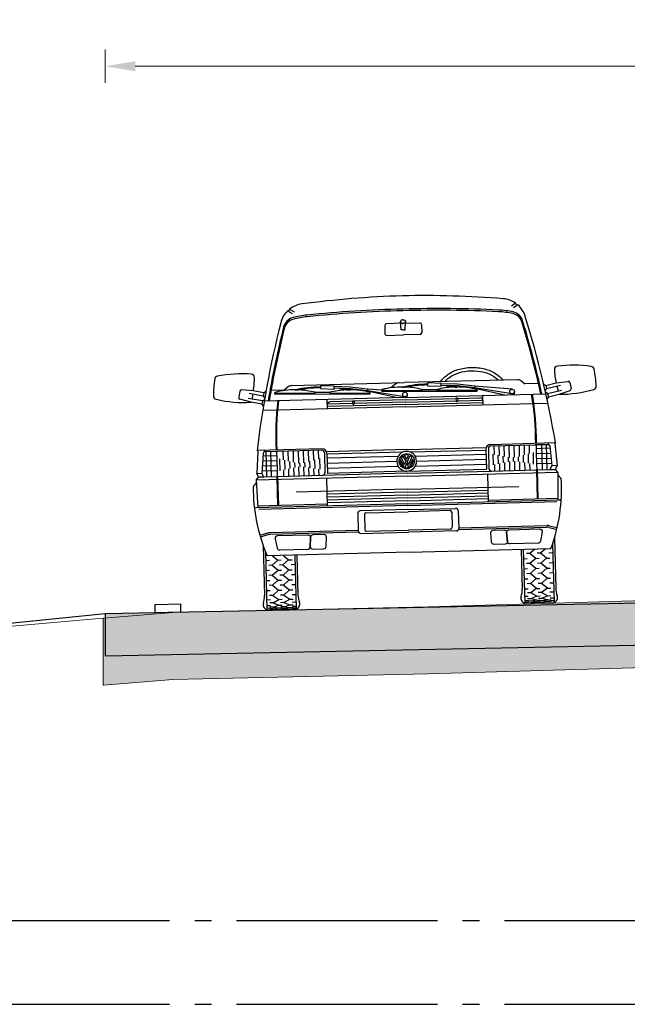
# Model space of a CAD drawing. Header units: metres. Extents: x 180716 to 180809, y 418548 to 418668.
# Tile 16 of 148: x 180729.87 to 180733.5, y 418574.36 to 418580.25. Entities that reach past the tile are written whole.
import ezdxf

# ---------------------------------------------------------------- set-up
doc = ezdxf.new("R2010")
doc.units = ezdxf.units.M
doc.linetypes.add('AL-NAP_LIJN', pattern=[15.25, 12, -1.5, 0.25, -1.5])
doc.layers.get('0').update_dxf_attribs({"color": 30, "lineweight": 0})
doc.layers.get('Defpoints').update_dxf_attribs({"lineweight": 0})
for name, color, linetype, lineweight in [('B-WE-GW-BERM-GD', 253, 'Continuous', 0), ('B-WE-VH-VERHARDING_ASFALT-GD', 253, 'Continuous', 0), ('N-WE-GW-BERM-GD', 90, 'Continuous', 30), ('N-WE-VH-M', 7, 'Continuous', 18), ('N-WE-VH-VERHARDING_ASFALT-GD', 210, 'Continuous', 30), ('N-WE-VW-MARKERING-GD', 7, 'Continuous', 30), ('N-WE-WH-WATERPEIL_WINTERPEIL-GD', 150, 'AL-NAP_LIJN', 25), ('N-WE-WH-WATERPEIL_ZOMERPEIL-GD', 150, 'AL-NAP_LIJN', 25), ('X-XX-AL-AANKLEDING-SD', 6, 'Continuous', 25)]:
    doc.layers.add(name, color=color, linetype=linetype, lineweight=lineweight)
doc.layers.add('B-WE-VH-VERHARDING_ASFALT-AD', color=253, linetype='Continuous', lineweight=0, transparency=0.5)
doc.layers.add('N-WE-VH-VERHARDING_ASFALT-AD', color=212, linetype='Continuous', lineweight=18, transparency=0.3)
doc.styles.add('NLCS-ISO-M100-T18', font='NLCS-ISO.ttf', dxfattribs={"height": 0.18})
doc.dimstyles.new('NLCS-M100-T18-PIJL_L2_H1', dxfattribs={"dimscale": 0.1, "dimtxt": 2.5, "dimasz": 1.8, "dimexe": 2, "dimexo": 2, "dimgap": 0.7, "dimtad": 1, "dimzin": 0, "dimdsep": 46, "dimtxsty": 'NLCS-ISO-M100-T18', "dimcen": 0, "dimdle": 2, "dimclrd": 256, "dimclre": 256, "dimclrt": 1, "dimadec": 1, "dimazin": 0, "dimtfac": 1, "dimtdec": 3, "dimtofl": 0, "dimtmove": 0, "dimatfit": 3, "dimfxl": 2, "dimfxlon": 1, "dimtfillclr": 256, "dimtolj": 1, "dimtzin": 0, "dimlwd": -1, "dimlwe": -1, "dimarcsym": 0})

# ---------------------------------------------------------------- blocks, each defined once
blk = doc.blocks.new('*D27')
at = {"layer": 'Defpoints', "color": 0, "transparency": 16777216}
for p in [(180737.5810258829, 418579.9685370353), (180730.381025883, 418579.5008105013), (180737.5810258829, 418579.5008105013)]:
    blk.add_point(p, dxfattribs=at)
at = {"layer": 'N-WE-VH-M', "transparency": 16777216}
for p, q in [((180730.381025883, 418579.8685370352), (180730.381025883, 418580.0685370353)), ((180737.5810258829, 418579.8685370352), (180737.5810258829, 418580.0685370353)), ((180730.561025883, 418579.9685370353), (180737.401025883, 418579.9685370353))]:
    blk.add_line(p, q, dxfattribs=at)
for points in [[(180730.561025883, 418579.9985370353), (180730.561025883, 418579.9385370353), (180730.381025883, 418579.9685370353)], [(180737.401025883, 418579.9985370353), (180737.401025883, 418579.9385370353), (180737.5810258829, 418579.9685370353)]]:
    blk.add_solid(points, dxfattribs=at)
at = {"layer": 'N-WE-VH-M', "color": 1, "transparency": 16777216, "insert": (180733.9810258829, 418580.1285370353), "char_height": 0.18, "attachment_point": 5, "style": 'NLCS-ISO-M100-T18'}
blk.add_mtext('\\A1;7.20', dxfattribs=at)
blk = doc.blocks.new('SAL-AANKLEDING_BUSJE1_VOORAANZICHT-D')
for p, q in [((-0.6873189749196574, 1.782498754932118), (-0.661165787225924, 1.764463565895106)), ((-0.6751621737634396, 1.792472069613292), (-0.6490668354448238, 1.774476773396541)), ((0.6751621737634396, 1.792472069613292), (0.6490668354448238, 1.774476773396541)), ((0.6873189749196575, 1.782498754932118), (0.661165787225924, 1.764463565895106)), ((-0.11, 1.68), (-0.11, 1.63)), ((-0.01443769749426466, 1.69), (-0.1, 1.69)), ((-0.01219636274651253, 1.65), (-0.01499992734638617, 1.700033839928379)), ((0, 1.65), (-0.01219636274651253, 1.65)), ((0, 1.65), (0.01219636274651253, 1.65)), ((0.01219636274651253, 1.65), (0.01499992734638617, 1.700033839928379)), ((0.01443769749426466, 1.69), (0.09999999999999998, 1.69)), ((0.11, 1.68), (0.11, 1.63)), ((-0.1, 1.62), (0, 1.62)), ((0.09999999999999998, 1.62), (0, 1.62)), ((-0.9854584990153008, 1.309455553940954), (-0.9928580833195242, 1.274070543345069)), ((-0.9055409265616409, 1.310034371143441), (-0.9746166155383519, 1.317353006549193)), ((-0.8459826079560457, 1.277147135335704), (-0.9296497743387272, 1.294643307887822)), ((-0.8418888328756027, 1.296723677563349), (-0.9055409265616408, 1.310034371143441)), ((-0.8418888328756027, 1.296723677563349), (-0.8459826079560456, 1.277147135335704)), ((-0.8418888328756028, 1.296723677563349), (-0.8292121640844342, 1.305015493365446)), ((-0.7989258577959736, 1.31), (-0.7183333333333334, 1.31)), ((-0.7765089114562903, 1.287162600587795), (-0.7762575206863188, 1.297159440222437)), ((-0.6930000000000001, 1.329), (-0.7183333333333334, 1.31)), ((-0.675, 1.335), (0, 1.335)), ((-0.5029999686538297, 1.329419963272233), (-0.5039656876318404, 1.312447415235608)), ((-0.5039656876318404, 1.312447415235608), (-0.4220981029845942, 1.307789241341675)), ((-0.4211323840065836, 1.3247617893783), (-0.5029999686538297, 1.329419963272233)), ((-0.4220981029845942, 1.307789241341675), (-0.4211323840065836, 1.3247617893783)), ((-0.3250409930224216, 1.307274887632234), (-0.4218140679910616, 1.3127811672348)), ((-0.324034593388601, 1.317233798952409), (-0.4212459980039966, 1.32276501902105)), ((-0.351718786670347, 1.305787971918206), (-0.3912587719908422, 1.308037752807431)), ((-0.3303775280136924, 1.300968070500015), (-0.3305032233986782, 1.295969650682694)), ((-0.2233726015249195, 1.292471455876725), (-0.3250409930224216, 1.307274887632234)), ((-0.2219317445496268, 1.302367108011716), (-0.324034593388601, 1.317233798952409)), ((-0.2219317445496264, 1.302367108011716), (-0.2233726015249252, 1.292471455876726)), ((0.001467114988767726, 1.279065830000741), (-0.2219317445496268, 1.302367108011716)), ((-0.1365089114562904, 1.287162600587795), (-0.1362575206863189, 1.297159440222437)), ((-0.1363510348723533, 1.293440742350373), (-0.1362575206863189, 1.297159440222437)), ((-0.05300000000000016, 1.329), (-0.07833333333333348, 1.31)), ((0.675, 1.335), (0, 1.335)), ((0.1370000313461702, 1.329419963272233), (0.1360343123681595, 1.312447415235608)), ((0.1360343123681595, 1.312447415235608), (0.2179018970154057, 1.307789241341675)), ((0.2188676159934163, 1.3247617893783), (0.1370000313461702, 1.329419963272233)), ((0.2179018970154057, 1.307789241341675), (0.2188676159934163, 1.3247617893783)), ((0.3149590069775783, 1.307274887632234), (0.2181859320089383, 1.3127811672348)), ((0.3159654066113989, 1.317233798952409), (0.2187540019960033, 1.32276501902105)), ((0.2882812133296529, 1.305787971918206), (0.2487412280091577, 1.308037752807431)), ((0.3096224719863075, 1.300968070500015), (0.3094967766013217, 1.295969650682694)), ((0.4166273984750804, 1.292471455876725), (0.3149590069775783, 1.307274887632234)), ((0.4180682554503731, 1.302367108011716), (0.3159654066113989, 1.317233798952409)), ((0.4180682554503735, 1.302367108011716), (0.4166273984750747, 1.292471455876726)), ((0.6414671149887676, 1.279065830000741), (0.4180682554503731, 1.302367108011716)), ((0.5036489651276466, 1.293440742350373), (0.503742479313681, 1.297159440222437)), ((0.6930000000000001, 1.329), (0.7183333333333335, 1.31)), ((0.7989258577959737, 1.31), (0.7183333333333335, 1.31)), ((0.8418888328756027, 1.296723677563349), (0.8292121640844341, 1.305015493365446)), ((0.8418888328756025, 1.296723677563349), (0.9055409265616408, 1.310034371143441)), ((0.8418888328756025, 1.296723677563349), (0.8459826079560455, 1.277147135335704)), ((0.8459826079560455, 1.277147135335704), (0.9296497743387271, 1.294643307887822)), ((0.9055409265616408, 1.310034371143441), (0.9746166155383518, 1.317353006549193)), ((0.9854584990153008, 1.309455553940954), (0.9928580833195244, 1.274070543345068)), ((-0.9198691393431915, 1.241516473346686), (-0.9860892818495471, 1.26249040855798)), ((-0.8521232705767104, 1.247782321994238), (-0.9357904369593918, 1.265278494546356)), ((-0.8562170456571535, 1.228205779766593), (-0.9198691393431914, 1.241516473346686)), ((-0.9084739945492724, 1.290215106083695), (-0.914614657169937, 1.260850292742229)), ((-0.8521232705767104, 1.247782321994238), (-0.8562170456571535, 1.228205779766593)), ((-0.8521232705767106, 1.247782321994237), (-0.839446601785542, 1.256074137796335)), ((-0.8459826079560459, 1.277147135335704), (-0.8376907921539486, 1.264470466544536)), ((0, 1.245562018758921), (-0.8415057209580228, 1.245562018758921)), ((-0.7765089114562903, 1.287162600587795), (-0.2080452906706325, 1.272867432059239)), ((-0.7763731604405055, 1.292560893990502), (-0.5364490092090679, 1.286527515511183)), ((-0.5364590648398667, 1.286127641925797), (-0.536333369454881, 1.291126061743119)), ((-0.536333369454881, 1.291126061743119), (-0.4477180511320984, 1.288897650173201)), ((-0.4654413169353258, 1.19), (-0.4654413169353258, 1.245562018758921)), ((-0.4478437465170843, 1.28389923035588), (-0.4477180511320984, 1.288897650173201)), ((-0.4478336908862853, 1.284299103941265), (-0.2079095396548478, 1.278265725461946)), ((-0.04421659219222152, 1.245562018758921), (-0.2238048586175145, 1.289502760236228)), ((-0.002604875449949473, 1.251099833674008), (-0.2233726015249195, 1.292471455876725)), ((-0.2080452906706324, 1.272867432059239), (-0.2077938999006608, 1.282864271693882)), ((-0.1365089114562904, 1.287162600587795), (0.4319547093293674, 1.272867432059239)), ((-0.1363731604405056, 1.292560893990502), (0.103550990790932, 1.286527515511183)), ((0, 1.245562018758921), (0.8415057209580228, 1.245562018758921)), ((0.01385948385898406, 1.262186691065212), (0.01048487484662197, 1.245562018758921)), ((0.1035409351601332, 1.286127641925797), (0.1036666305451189, 1.291126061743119)), ((0.1036666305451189, 1.291126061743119), (0.1922819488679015, 1.288897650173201)), ((0.1921562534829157, 1.28389923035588), (0.1922819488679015, 1.288897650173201)), ((0.1921663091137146, 1.284299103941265), (0.4320904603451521, 1.278265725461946)), ((0.5957834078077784, 1.245562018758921), (0.4161951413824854, 1.289502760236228)), ((0.6373951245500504, 1.251099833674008), (0.4166273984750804, 1.292471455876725)), ((0.4319547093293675, 1.272867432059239), (0.4322061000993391, 1.282864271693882)), ((0.4654413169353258, 1.19), (0.4654413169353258, 1.245562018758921)), ((0.653859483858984, 1.262186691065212), (0.6504848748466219, 1.245562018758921)), ((0.8459826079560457, 1.277147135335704), (0.8376907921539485, 1.264470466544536)), ((0.8521232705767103, 1.247782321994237), (0.8394466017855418, 1.256074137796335)), ((0.8521232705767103, 1.247782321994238), (0.9357904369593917, 1.265278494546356)), ((0.8521232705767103, 1.247782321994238), (0.8562170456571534, 1.228205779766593)), ((0.8562170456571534, 1.228205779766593), (0.9198691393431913, 1.241516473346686)), ((0.9084739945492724, 1.290215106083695), (0.9146146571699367, 1.260850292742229)), ((0.9198691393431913, 1.241516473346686), (0.9860892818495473, 1.26249040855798)), ((-0.8562170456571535, 1.228205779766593), (-0.847925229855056, 1.215529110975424)), ((-0.7679698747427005, 1.19), (-0.8520911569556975, 1.19)), ((0, 1.19), (-0.7629381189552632, 1.19)), ((0, 1.204), (-0.4654413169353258, 1.204)), ((-0.314, 1.218), (-0.4649912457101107, 1.218)), ((-0.314, 1.232), (-0.4474413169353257, 1.232)), ((-0.314, 1.234), (-0.314, 1.218)), ((-0.314, 1.234), (-0.304, 1.234)), ((-0.304, 1.234), (-0.304, 1.218)), ((0, 1.232), (-0.304, 1.232)), ((0, 1.218), (-0.304, 1.218)), ((0, 1.232), (0.304, 1.232)), ((0, 1.218), (0.304, 1.218)), ((0, 1.204), (0.4654413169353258, 1.204)), ((0, 1.19), (0.7629381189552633, 1.19)), ((0.3140000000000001, 1.234), (0.304, 1.234)), ((0.304, 1.234), (0.304, 1.218)), ((0.3140000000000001, 1.234), (0.3140000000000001, 1.218000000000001)), ((0.3140000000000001, 1.232), (0.4474413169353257, 1.232)), ((0.3140000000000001, 1.218), (0.4649912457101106, 1.218)), ((0.7679698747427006, 1.19), (0.8520911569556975, 1.19)), ((0.8562170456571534, 1.228205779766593), (0.8479252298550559, 1.215529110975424)), ((-0.8869838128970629, 0.9480000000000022), (-0.897, 0.8160000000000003)), ((-0.505, 0.9530000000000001), (-0.8909838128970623, 0.9530000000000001)), ((-0.8909838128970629, 0.9530000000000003), (-0.8869838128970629, 0.9480000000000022)), ((-0.846250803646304, 0.9530000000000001), (-0.8469591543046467, 0.9439846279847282)), ((-0.779917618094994, 0.944), (-0.846404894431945, 0.944)), ((-0.8379559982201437, 0.7930000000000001), (-0.8379559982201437, 0.944)), ((-0.81, 0.7930000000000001), (-0.81, 0.944)), ((-0.505, 0.944), (-0.769917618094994, 0.944)), ((-0.735, 0.89239208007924), (-0.735, 0.944)), ((-0.705, 0.8844197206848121), (-0.705, 0.944)), ((-0.675, 0.8764473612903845), (-0.675, 0.944)), ((-0.645, 0.8713664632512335), (-0.645, 0.944)), ((-0.615, 0.8724894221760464), (-0.615, 0.944)), ((-0.585, 0.8792469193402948), (-0.585, 0.944)), ((-0.555, 0.8860044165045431), (-0.555, 0.944)), ((-0.525, 0.892761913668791), (-0.525, 0.944)), ((0.505, 0.9530000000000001), (0.8909838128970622, 0.9530000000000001)), ((0.505, 0.944), (0.769917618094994, 0.944)), ((0.5249999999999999, 0.892761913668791), (0.5249999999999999, 0.944)), ((0.5549999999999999, 0.8860044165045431), (0.5549999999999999, 0.944)), ((0.5849999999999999, 0.8792469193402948), (0.5849999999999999, 0.944)), ((0.6149999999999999, 0.8724894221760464), (0.6149999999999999, 0.944)), ((0.6449999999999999, 0.8713664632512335), (0.6449999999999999, 0.944)), ((0.6749999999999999, 0.8764473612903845), (0.6749999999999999, 0.944)), ((0.7049999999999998, 0.8844197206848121), (0.7049999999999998, 0.944)), ((0.7349999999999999, 0.89239208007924), (0.7349999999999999, 0.944)), ((0.779917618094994, 0.944), (0.8464048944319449, 0.944)), ((0.8099999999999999, 0.7930000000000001), (0.8099999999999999, 0.944)), ((0.8379559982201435, 0.7930000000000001), (0.8379559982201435, 0.944)), ((0.8462508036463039, 0.9530000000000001), (0.8469591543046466, 0.9439846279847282)), ((0.8909838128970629, 0.9530000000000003), (0.8869838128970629, 0.9480000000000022)), ((0.8869838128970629, 0.9480000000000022), (0.897, 0.8160000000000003)), ((-0.8563741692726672, 0.9347833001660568), (-0.8657071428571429, 0.8160000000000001)), ((-0.8598928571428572, 0.8900000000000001), (-0.774917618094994, 0.8900000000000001)), ((-0.8575357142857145, 0.9200000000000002), (-0.774917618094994, 0.9200000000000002)), ((-0.774917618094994, 0.9390000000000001), (-0.774917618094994, 0.903)), ((-0.774917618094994, 0.903), (-0.7749176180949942, 0.8250861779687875)), ((-0.7575000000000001, 0.8284491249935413), (-0.7575000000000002, 0.8983713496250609)), ((-0.7275, 0.8342414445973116), (-0.7275, 0.8903989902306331)), ((-0.6975, 0.8400337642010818), (-0.6974999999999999, 0.8824266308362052)), ((-0.5475, 0.8359776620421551), (-0.5475, 0.8876937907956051)), ((-0.5175, 0.830948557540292), (-0.5175, 0.8944512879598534)), ((-0.4899999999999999, 0.929), (-0.49, 0.9006456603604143)), ((-0.49, 0.9006456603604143), (-0.49, 0.826338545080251)), ((0, 0.9346176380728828), (-0.475, 0.9346176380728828)), ((-0.475, 0.923), (-0.475, 0.8050000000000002)), ((-0.02135415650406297, 0.9199999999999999), (-0.475, 0.9199999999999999)), ((-0.05080354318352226, 0.895), (-0.475, 0.895)), ((-0.01302617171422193, 0.8460659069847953), (-0.03138450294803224, 0.8872993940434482)), ((-0.006300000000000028, 0.8670999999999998), (-0.02000941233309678, 0.8978918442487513)), ((0, 0.875323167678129), (-0.01173015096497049, 0.9016695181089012)), ((0, 0.9346176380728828), (0.4750000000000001, 0.9346176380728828)), ((0, 0.875323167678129), (0.01173015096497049, 0.9016695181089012)), ((0.006300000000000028, 0.8670999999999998), (0.02000941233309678, 0.8978918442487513)), ((0.01302617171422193, 0.8460659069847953), (0.03138450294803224, 0.8872993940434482)), ((0.02135415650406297, 0.9199999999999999), (0.4750000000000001, 0.9199999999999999)), ((0.05080354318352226, 0.895), (0.4750000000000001, 0.895)), ((0.4750000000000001, 0.923), (0.4750000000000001, 0.8050000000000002)), ((0.49, 0.929), (0.49, 0.9006456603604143)), ((0.49, 0.9006456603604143), (0.49, 0.826338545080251)), ((0.5174999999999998, 0.830948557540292), (0.5174999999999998, 0.8944512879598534)), ((0.5474999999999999, 0.8359776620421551), (0.5474999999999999, 0.8876937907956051)), ((0.6974999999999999, 0.8400337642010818), (0.6974999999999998, 0.8824266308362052)), ((0.7274999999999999, 0.8342414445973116), (0.7274999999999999, 0.8903989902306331)), ((0.7575, 0.8284491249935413), (0.7575000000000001, 0.8983713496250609)), ((0.7749176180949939, 0.9390000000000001), (0.7749176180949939, 0.903)), ((0.8575357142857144, 0.9200000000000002), (0.7749176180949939, 0.9200000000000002)), ((0.7749176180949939, 0.903), (0.7749176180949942, 0.8250861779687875)), ((0.8598928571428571, 0.8900000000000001), (0.7749176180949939, 0.8900000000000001)), ((0.8563741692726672, 0.9347833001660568), (0.8657071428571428, 0.8160000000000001)), ((-0.8646071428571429, 0.8300000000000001), (-0.7749176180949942, 0.8300000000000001)), ((-0.8622500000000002, 0.8600000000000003), (-0.774917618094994, 0.8600000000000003)), ((-0.7749176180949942, 0.8250861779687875), (-0.7749176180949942, 0.798)), ((-0.735, 0.7930000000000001), (-0.735, 0.832793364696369)), ((-0.705, 0.7930000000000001), (-0.705, 0.8385856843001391)), ((-0.675, 0.7930000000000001), (-0.675, 0.8443780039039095)), ((-0.6675, 0.8458260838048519), (-0.6675000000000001, 0.8744542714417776)), ((-0.645, 0.7930000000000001), (-0.645, 0.8479889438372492)), ((-0.6375000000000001, 0.8479889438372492), (-0.6375000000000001, 0.8713664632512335)), ((-0.615, 0.7930000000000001), (-0.615, 0.8472931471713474)), ((-0.6075, 0.8460358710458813), (-0.6075, 0.8741787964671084)), ((-0.585, 0.7930000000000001), (-0.585, 0.8422640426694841)), ((-0.5775, 0.8410067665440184), (-0.5775, 0.8809362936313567)), ((-0.555, 0.7930000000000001), (-0.555, 0.837234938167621)), ((-0.525, 0.7930000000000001), (-0.525, 0.8322058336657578)), ((-0.49, 0.826338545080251), (-0.49, 0.808)), ((-0.05900000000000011, 0.8650000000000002), (-0.475, 0.8650000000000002)), ((-0.05080354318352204, 0.835), (-0.475, 0.835)), ((-0.01578253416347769, 0.8298835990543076), (-0.03665714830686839, 0.8767687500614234)), ((-0.01302617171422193, 0.8460659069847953), (-0.005531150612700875, 0.8629000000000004)), ((-0.01105449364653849, 0.8281211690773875), (0, 0.8529499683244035)), ((-0.006300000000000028, 0.8670999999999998), (0.006300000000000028, 0.8670999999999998)), ((-0.005531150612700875, 0.8629000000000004), (0.005531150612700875, 0.8629000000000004)), ((0.01105449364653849, 0.8281211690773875), (0, 0.8529499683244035)), ((0.01302617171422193, 0.8460659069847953), (0.005531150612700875, 0.8629000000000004)), ((0.01578253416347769, 0.8298835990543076), (0.03665714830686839, 0.8767687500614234)), ((0.05080354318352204, 0.835), (0.4750000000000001, 0.835)), ((0.05900000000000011, 0.8650000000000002), (0.4750000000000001, 0.8650000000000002)), ((0.49, 0.826338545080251), (0.49, 0.808)), ((0.5249999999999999, 0.7930000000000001), (0.5249999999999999, 0.8322058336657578)), ((0.5549999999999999, 0.7930000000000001), (0.5549999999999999, 0.837234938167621)), ((0.5774999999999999, 0.8410067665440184), (0.5774999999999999, 0.8809362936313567)), ((0.5849999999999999, 0.7930000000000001), (0.5849999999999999, 0.8422640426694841)), ((0.6074999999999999, 0.8460358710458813), (0.6074999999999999, 0.8741787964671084)), ((0.6149999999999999, 0.7930000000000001), (0.6149999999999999, 0.8472931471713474)), ((0.6375, 0.8479889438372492), (0.6375, 0.8713664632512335)), ((0.6449999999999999, 0.7930000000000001), (0.6449999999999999, 0.8479889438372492)), ((0.6674999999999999, 0.8458260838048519), (0.6675, 0.8744542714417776)), ((0.6749999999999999, 0.7930000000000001), (0.6749999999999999, 0.8443780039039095)), ((0.7049999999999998, 0.7930000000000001), (0.7049999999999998, 0.8385856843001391)), ((0.7349999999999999, 0.7930000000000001), (0.7349999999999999, 0.832793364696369)), ((0.8622500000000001, 0.8600000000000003), (0.7749176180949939, 0.8600000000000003)), ((0.8646071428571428, 0.8300000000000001), (0.774917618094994, 0.8300000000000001)), ((0.7749176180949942, 0.8250861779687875), (0.7749176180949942, 0.798)), ((-0.901, 0.776), (-0.887, 0.7930000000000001)), ((-0.901, 0.776), (-0.8955003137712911, 0.6110094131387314)), ((-0.853, 0.776), (-0.9010000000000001, 0.776)), ((0, 0.7759179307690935), (-0.9009972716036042, 0.7759179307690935)), ((-0.897, 0.8160000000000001), (-0.8657071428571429, 0.8160000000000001)), ((-0.887, 0.7930000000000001), (-0.897, 0.8160000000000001)), ((-0.8557071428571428, 0.7930000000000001), (-0.887, 0.7930000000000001)), ((-0.8557071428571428, 0.7930000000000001), (-0.8657071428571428, 0.8160000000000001)), ((-0.7799176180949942, 0.7930000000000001), (-0.8557071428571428, 0.7930000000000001)), ((-0.7779176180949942, 0.7930000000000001), (-0.7779176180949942, 0.6209217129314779)), ((-0.7729176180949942, 0.7930000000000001), (-0.7729176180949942, 0.6209217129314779)), ((-0.5050000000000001, 0.7930000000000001), (-0.7699176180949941, 0.7930000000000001)), ((0, 0.7930000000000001), (-0.505, 0.7930000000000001)), ((-0.481, 0.7759179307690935), (-0.481, 0.6110094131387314)), ((0, 0.8050000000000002), (-0.475, 0.8050000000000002)), ((0, 0.8050000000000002), (0.4750000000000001, 0.8050000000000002)), ((0, 0.7930000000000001), (0.505, 0.7930000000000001)), ((0, 0.7759179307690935), (0.9009972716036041, 0.7759179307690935)), ((0.481, 0.7759179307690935), (0.481, 0.6110094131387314)), ((0.5050000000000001, 0.7930000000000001), (0.769917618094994, 0.7930000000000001)), ((0.7729176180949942, 0.7930000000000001), (0.7729176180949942, 0.6209217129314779)), ((0.777917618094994, 0.7930000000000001), (0.777917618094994, 0.6209217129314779)), ((0.7799176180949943, 0.7930000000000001), (0.8557071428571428, 0.7930000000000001)), ((0.853, 0.776), (0.901, 0.776)), ((0.8557071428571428, 0.7930000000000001), (0.8657071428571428, 0.8160000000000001)), ((0.8557071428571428, 0.7930000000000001), (0.887, 0.7930000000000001)), ((0.897, 0.8160000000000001), (0.8657071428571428, 0.8160000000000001)), ((0.887, 0.7930000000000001), (0.897, 0.8160000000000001)), ((0.901, 0.776), (0.887, 0.7930000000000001)), ((0.901, 0.776), (0.8955003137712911, 0.6110094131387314)), ((-0.9005121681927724, 0.7613650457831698), (-0.92, 0.7387672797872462)), ((0.9005121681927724, 0.7613650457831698), (0.9200000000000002, 0.7387672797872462)), ((0, 0.6977674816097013), (-0.665, 0.6977674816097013)), ((0, 0.6800000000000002), (-0.4809999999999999, 0.6799999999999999)), ((0, 0.663), (-0.4809999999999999, 0.663)), ((0, 0.6977674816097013), (0.665, 0.6977674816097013)), ((0, 0.6800000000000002), (0.4809999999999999, 0.6799999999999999)), ((0, 0.663), (0.4809999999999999, 0.663)), ((0, 0.6110094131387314), (-0.905594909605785, 0.6110094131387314)), ((-0.4809999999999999, 0.6209217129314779), (-0.8958307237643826, 0.6209217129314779)), ((0, 0.6005909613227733), (-0.8907703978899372, 0.6005909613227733)), ((0, 0.6460000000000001), (-0.4809999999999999, 0.6460000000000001)), ((0, 0.629), (-0.481, 0.629)), ((0, 0.6460000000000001), (0.4809999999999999, 0.6460000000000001)), ((0, 0.629), (0.481, 0.629)), ((0, 0.6110094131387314), (0.9055949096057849, 0.6110094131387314)), ((0, 0.6005909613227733), (0.8907703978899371, 0.6005909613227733)), ((0.4809999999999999, 0.6209217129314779), (0.8958307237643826, 0.6209217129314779)), ((-0.3, 0.5609999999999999), (-0.3, 0.456)), ((0, 0.5760000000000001), (-0.285, 0.5760000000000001)), ((-0.261, 0.5535000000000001), (-0.261, 0.4635)), ((-0.251, 0.5635000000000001), (0, 0.5635000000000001)), ((0, 0.5760000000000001), (0.285, 0.5760000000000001)), ((0.251, 0.5635000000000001), (0, 0.5635000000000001)), ((0.261, 0.5535000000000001), (0.261, 0.4635)), ((0.3, 0.5609999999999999), (0.3, 0.456)), ((-0.8415960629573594, 0.4580592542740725), (-0.8830700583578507, 0.4468264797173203)), ((-0.840273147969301, 0.4480572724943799), (-0.8803451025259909, 0.4372042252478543)), ((-0.3, 0.4597980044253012), (-0.8285250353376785, 0.4597980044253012)), ((-0.2986568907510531, 0.4497960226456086), (-0.8272021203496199, 0.4497960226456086)), ((-0.285, 0.4410000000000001), (0, 0.4410000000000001)), ((-0.251, 0.4535), (0, 0.4535)), ((0.251, 0.4535), (0, 0.4535)), ((0.285, 0.4410000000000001), (0, 0.4410000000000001)), ((0.2986568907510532, 0.4497960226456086), (0.82720212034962, 0.4497960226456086)), ((0.3, 0.4597980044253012), (0.8285250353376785, 0.4597980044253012)), ((0.8402731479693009, 0.4480572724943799), (0.8803451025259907, 0.4372042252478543)), ((0.8415960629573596, 0.4580592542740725), (0.8830700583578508, 0.4468264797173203)), ((-0.87, 0.3835175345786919), (-0.87, 0.08500000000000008)), ((0.8699999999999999, 0.3835175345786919), (0.8699999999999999, 0.08500000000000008)), ((-0.8575000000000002, 0.347452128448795), (-0.8575000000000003, 0)), ((-0.855, 0.2950000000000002), (-0.835, 0.2950000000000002)), ((0, 0.3210396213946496), (-0.8473788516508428, 0.3210396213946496)), ((-0.8200000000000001, 0.2650000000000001), (-0.785, 0.2950000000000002)), ((-0.8153795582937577, 0.3210396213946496), (-0.785, 0.2950000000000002)), ((-0.785, 0.2950000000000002), (-0.765, 0.2950000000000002)), ((-0.755, 0.2650000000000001), (-0.72, 0.2950000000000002)), ((-0.7503795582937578, 0.3210396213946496), (-0.72, 0.2950000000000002)), ((-0.72, 0.2950000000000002), (-0.7000000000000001, 0.2950000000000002)), ((-0.6825, 0.3210396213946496), (-0.6825000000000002, 0)), ((-0.67, 0.3210396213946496), (-0.67, 0.08500000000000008)), ((0, 0.3210396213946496), (0.8473788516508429, 0.3210396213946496)), ((0.67, 0.3210396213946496), (0.67, 0.08500000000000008)), ((0.6825, 0.3210396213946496), (0.6825000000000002, 0)), ((0.72, 0.2950000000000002), (0.7, 0.2950000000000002)), ((0.7503795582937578, 0.3210396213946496), (0.72, 0.2950000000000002)), ((0.7550000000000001, 0.2650000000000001), (0.72, 0.2950000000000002)), ((0.7849999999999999, 0.2950000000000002), (0.7649999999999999, 0.2950000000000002)), ((0.8153795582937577, 0.3210396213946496), (0.7849999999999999, 0.2950000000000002)), ((0.8200000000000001, 0.2650000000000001), (0.7849999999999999, 0.2950000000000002)), ((0.855, 0.2950000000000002), (0.835, 0.2950000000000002)), ((0.8575000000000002, 0.347452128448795), (0.8575000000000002, 0)), ((-0.8200000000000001, 0.2650000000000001), (-0.84, 0.2650000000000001)), ((-0.8200000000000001, 0.2650000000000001), (-0.785, 0.2350000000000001)), ((-0.755, 0.2650000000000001), (-0.775, 0.2650000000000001)), ((-0.755, 0.2650000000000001), (-0.72, 0.2350000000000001)), ((-0.685, 0.2650000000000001), (-0.705, 0.2650000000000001)), ((0.685, 0.2650000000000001), (0.7049999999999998, 0.2650000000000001)), ((0.7550000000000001, 0.2650000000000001), (0.72, 0.2350000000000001)), ((0.7550000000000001, 0.2650000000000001), (0.7750000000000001, 0.2650000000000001)), ((0.8200000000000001, 0.2650000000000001), (0.7849999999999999, 0.2350000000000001)), ((0.8200000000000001, 0.2650000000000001), (0.8400000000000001, 0.2650000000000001)), ((-0.855, 0.2350000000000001), (-0.835, 0.2350000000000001)), ((-0.8200000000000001, 0.2050000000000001), (-0.84, 0.2050000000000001)), ((-0.8200000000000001, 0.2050000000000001), (-0.785, 0.2350000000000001)), ((-0.8200000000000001, 0.2050000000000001), (-0.785, 0.175)), ((-0.785, 0.2350000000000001), (-0.765, 0.2350000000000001)), ((-0.755, 0.2050000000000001), (-0.775, 0.2050000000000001)), ((-0.755, 0.2050000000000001), (-0.72, 0.2350000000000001)), ((-0.755, 0.2050000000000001), (-0.72, 0.175)), ((-0.72, 0.2350000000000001), (-0.7000000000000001, 0.2350000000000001)), ((-0.685, 0.2050000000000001), (-0.705, 0.2050000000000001)), ((0.685, 0.2050000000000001), (0.7049999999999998, 0.2050000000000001)), ((0.72, 0.2350000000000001), (0.7, 0.2350000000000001)), ((0.7550000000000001, 0.2050000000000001), (0.72, 0.2350000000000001)), ((0.7550000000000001, 0.2050000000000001), (0.72, 0.175)), ((0.7550000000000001, 0.2050000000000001), (0.7750000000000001, 0.2050000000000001)), ((0.7849999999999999, 0.2350000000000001), (0.7649999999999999, 0.2350000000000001)), ((0.8200000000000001, 0.2050000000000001), (0.7849999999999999, 0.2350000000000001)), ((0.8200000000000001, 0.2050000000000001), (0.7849999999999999, 0.175)), ((0.8200000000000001, 0.2050000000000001), (0.8400000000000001, 0.2050000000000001)), ((0.855, 0.2350000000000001), (0.835, 0.2350000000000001)), ((-0.855, 0.175), (-0.835, 0.175)), ((-0.8200000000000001, 0.145), (-0.84, 0.145)), ((-0.8200000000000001, 0.145), (-0.785, 0.175)), ((-0.8200000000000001, 0.145), (-0.785, 0.115)), ((-0.785, 0.175), (-0.765, 0.175)), ((-0.755, 0.145), (-0.775, 0.145)), ((-0.755, 0.145), (-0.72, 0.175)), ((-0.755, 0.145), (-0.72, 0.115)), ((-0.72, 0.175), (-0.7000000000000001, 0.175)), ((-0.685, 0.145), (-0.705, 0.145)), ((0.685, 0.145), (0.7049999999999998, 0.145)), ((0.72, 0.175), (0.7, 0.175)), ((0.7550000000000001, 0.145), (0.72, 0.175)), ((0.7550000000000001, 0.145), (0.72, 0.115)), ((0.7550000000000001, 0.145), (0.7750000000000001, 0.145)), ((0.7849999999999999, 0.175), (0.7649999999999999, 0.175)), ((0.8200000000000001, 0.145), (0.7849999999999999, 0.175)), ((0.8200000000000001, 0.145), (0.7849999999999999, 0.115)), ((0.8200000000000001, 0.145), (0.8400000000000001, 0.145)), ((0.855, 0.175), (0.835, 0.175)), ((-0.855, 0.115), (-0.835, 0.115)), ((-0.855, 0.06000000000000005), (-0.835, 0.06000000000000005)), ((-0.8200000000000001, 0.08500000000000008), (-0.84, 0.08500000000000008)), ((-0.8200000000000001, 0.08500000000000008), (-0.785, 0.115)), ((-0.8200000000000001, 0.08500000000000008), (-0.785, 0.06000000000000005)), ((-0.8200000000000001, 0.04000000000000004), (-0.785, 0.06000000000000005)), ((-0.785, 0.115), (-0.765, 0.115)), ((-0.785, 0.06000000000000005), (-0.765, 0.06000000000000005)), ((-0.755, 0.08500000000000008), (-0.775, 0.08500000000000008)), ((-0.755, 0.08500000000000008), (-0.72, 0.115)), ((-0.755, 0.08500000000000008), (-0.72, 0.06000000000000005)), ((-0.755, 0.04000000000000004), (-0.72, 0.06000000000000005)), ((-0.72, 0.115), (-0.7000000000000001, 0.115)), ((-0.72, 0.06000000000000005), (-0.7000000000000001, 0.06000000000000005)), ((-0.685, 0.08500000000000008), (-0.705, 0.08500000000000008)), ((0.685, 0.08500000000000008), (0.7049999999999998, 0.08500000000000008)), ((0.72, 0.115), (0.7, 0.115)), ((0.72, 0.06000000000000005), (0.7, 0.06000000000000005)), ((0.7550000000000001, 0.08500000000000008), (0.72, 0.115)), ((0.7550000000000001, 0.08500000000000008), (0.72, 0.06000000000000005)), ((0.7550000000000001, 0.04000000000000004), (0.72, 0.06000000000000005)), ((0.7550000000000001, 0.08500000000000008), (0.7750000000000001, 0.08500000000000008)), ((0.7849999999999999, 0.115), (0.7649999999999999, 0.115)), ((0.7849999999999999, 0.06000000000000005), (0.7649999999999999, 0.06000000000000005)), ((0.8200000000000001, 0.08500000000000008), (0.7849999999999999, 0.115)), ((0.8200000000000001, 0.08500000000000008), (0.7849999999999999, 0.06000000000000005)), ((0.8200000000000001, 0.04000000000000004), (0.7849999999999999, 0.06000000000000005)), ((0.8200000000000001, 0.08500000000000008), (0.8400000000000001, 0.08500000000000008)), ((0.855, 0.115), (0.835, 0.115)), ((0.855, 0.06000000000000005), (0.835, 0.06000000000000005)), ((-0.8575000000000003, 0), (-0.6825000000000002, 0)), ((-0.855, 0.02500000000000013), (-0.835, 0.02500000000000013)), ((-0.855, 0.01000000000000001), (-0.835, 0.01000000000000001)), ((-0.8200000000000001, 0.04000000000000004), (-0.84, 0.04000000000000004)), ((-0.8200000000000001, 0.01500000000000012), (-0.84, 0.01500000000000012)), ((-0.8200000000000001, 0.005000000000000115), (-0.84, 0.005000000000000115)), ((-0.8200000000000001, 0.04000000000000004), (-0.785, 0.02500000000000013)), ((-0.8200000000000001, 0.01500000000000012), (-0.785, 0.02500000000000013)), ((-0.8200000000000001, 0.01500000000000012), (-0.785, 0.01000000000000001)), ((-0.8200000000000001, 0.005000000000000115), (-0.785, 0.01000000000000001)), ((-0.8200000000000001, 0.005000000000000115), (-0.785, 0)), ((-0.785, 0.02500000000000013), (-0.765, 0.02500000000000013)), ((-0.785, 0.01000000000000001), (-0.765, 0.01000000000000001)), ((-0.755, 0.04000000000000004), (-0.775, 0.04000000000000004)), ((-0.755, 0.01500000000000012), (-0.775, 0.01500000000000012)), ((-0.755, 0.005000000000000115), (-0.775, 0.005000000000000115)), ((-0.755, 0.04000000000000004), (-0.72, 0.02500000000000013)), ((-0.755, 0.01500000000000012), (-0.72, 0.02500000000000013)), ((-0.755, 0.01500000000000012), (-0.72, 0.01000000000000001)), ((-0.755, 0.005000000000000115), (-0.72, 0.01000000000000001)), ((-0.755, 0.005000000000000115), (-0.72, 0)), ((-0.72, 0.02500000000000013), (-0.7000000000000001, 0.02500000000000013)), ((-0.72, 0.01000000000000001), (-0.7000000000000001, 0.01000000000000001)), ((-0.685, 0.04000000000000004), (-0.705, 0.04000000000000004)), ((-0.685, 0.01500000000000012), (-0.705, 0.01500000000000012)), ((-0.685, 0.005000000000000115), (-0.705, 0.005000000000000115)), ((0.8575000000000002, 0), (0.6825000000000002, 0)), ((0.685, 0.04000000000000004), (0.7049999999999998, 0.04000000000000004)), ((0.685, 0.01500000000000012), (0.7049999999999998, 0.01500000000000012)), ((0.685, 0.005000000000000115), (0.7049999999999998, 0.005000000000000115)), ((0.72, 0.02500000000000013), (0.7, 0.02500000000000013)), ((0.72, 0.01000000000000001), (0.7, 0.01000000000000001)), ((0.7550000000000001, 0.04000000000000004), (0.72, 0.02500000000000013)), ((0.7550000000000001, 0.01500000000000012), (0.72, 0.02500000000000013)), ((0.7550000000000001, 0.01500000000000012), (0.72, 0.01000000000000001)), ((0.7550000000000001, 0.005000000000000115), (0.72, 0.01000000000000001)), ((0.7550000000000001, 0.005000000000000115), (0.72, 0)), ((0.7550000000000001, 0.04000000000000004), (0.7750000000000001, 0.04000000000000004)), ((0.7550000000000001, 0.01500000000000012), (0.7750000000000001, 0.01500000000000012)), ((0.7550000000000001, 0.005000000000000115), (0.7750000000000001, 0.005000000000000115)), ((0.7849999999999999, 0.02500000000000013), (0.7649999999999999, 0.02500000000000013)), ((0.7849999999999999, 0.01000000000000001), (0.7649999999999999, 0.01000000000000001)), ((0.8200000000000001, 0.04000000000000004), (0.7849999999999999, 0.02500000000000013)), ((0.8200000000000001, 0.01500000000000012), (0.7849999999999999, 0.02500000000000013)), ((0.8200000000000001, 0.01500000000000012), (0.7849999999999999, 0.01000000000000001)), ((0.8200000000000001, 0.005000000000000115), (0.7849999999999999, 0.01000000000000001)), ((0.8200000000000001, 0.005000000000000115), (0.7849999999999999, 0)), ((0.8200000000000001, 0.04000000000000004), (0.8400000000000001, 0.04000000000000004)), ((0.8200000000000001, 0.01500000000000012), (0.8400000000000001, 0.01500000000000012)), ((0.8200000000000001, 0.005000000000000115), (0.8400000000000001, 0.005000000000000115)), ((0.855, 0.02500000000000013), (0.835, 0.02500000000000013)), ((0.855, 0.01000000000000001), (0.835, 0.01000000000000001))]:
    blk.add_line(p, q)
for points in [[(0, 1.710792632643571, 0.07253902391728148), (-0.005934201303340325, 1.709927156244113, 0.08370737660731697), (-0.0106066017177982, 1.707631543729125, 0.106587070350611), (-0.01394907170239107, 1.703931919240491, 0.1313354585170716), (-0.01500000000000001, 1.7, 0.1313354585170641)], [(0, 1.710792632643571, -0.07253902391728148), (0.005934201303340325, 1.709927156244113, -0.08370737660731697), (0.0106066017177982, 1.707631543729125, -0.106587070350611), (0.01394907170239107, 1.703931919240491, -0.1313354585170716), (0.01500000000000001, 1.7, -0.1313354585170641)], [(-0.01500000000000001, 1.7, 0.1313354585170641), (-0.01394907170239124, 1.69606808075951, 0.1065870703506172), (-0.0106066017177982, 1.692368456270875, 0.08370737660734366), (-0.005934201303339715, 1.690072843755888, 0.07253902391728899), (0, 1.689207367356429, 0.07253902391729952)], [(0.01500000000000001, 1.7, -0.1313354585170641), (0.01394907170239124, 1.69606808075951, -0.1065870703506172), (0.0106066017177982, 1.692368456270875, -0.08370737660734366), (0.005934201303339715, 1.690072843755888, -0.07253902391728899), (0, 1.689207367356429, -0.07253902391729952)], [(0.2140916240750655, 1.335, -0.08485054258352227), (0.2543560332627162, 1.373992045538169, -0.08114814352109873), (0.3190900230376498, 1.404318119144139, -0.06915174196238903), (0.3999999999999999, 1.415562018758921, -0.06915174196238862), (0.4809099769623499, 1.404318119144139, -0.08114814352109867), (0.5456439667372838, 1.373992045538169, -0.08485054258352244), (0.5859083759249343, 1.335, -0.1369396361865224)], [(0.2398674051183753, 1.335, -0.05864725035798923), (0.265649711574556, 1.357485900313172, -0.08114814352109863), (0.3245434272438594, 1.385075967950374, -0.06915174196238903), (0.3999999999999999, 1.395562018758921, -0.06915174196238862), (0.4754565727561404, 1.385075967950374, -0.0811481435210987), (0.534350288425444, 1.357485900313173, -0.05864725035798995), (0.560132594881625, 1.335, -0.1369396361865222)]]:
    blk.add_lwpolyline(points, format="xyb")
for points in [[(-0.7718019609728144, 0.355), (-0.6043555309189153, 0.355, 0.3948479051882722), (-0.5893887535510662, 0.3690022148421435), (-0.5857220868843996, 0.4240022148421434, 0.4338480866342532), (-0.6006888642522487, 0.4399999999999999), (-0.7828019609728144, 0.4399999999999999, 0.4732848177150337), (-0.7975106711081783, 0.4220582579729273), (-0.7865106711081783, 0.3670582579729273, 0.3575107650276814)], [(-0.5856112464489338, 0.4259977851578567), (-0.5892779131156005, 0.3709977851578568, 0.4338480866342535), (-0.5743111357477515, 0.355), (-0.5093555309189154, 0.355, 0.3948479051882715), (-0.4943887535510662, 0.3690022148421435), (-0.4907220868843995, 0.4240022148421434, 0.4338480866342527), (-0.5056888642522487, 0.4399999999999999), (-0.5706444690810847, 0.4399999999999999, 0.3948479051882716)], [(0.5856112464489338, 0.4259977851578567), (0.5892779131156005, 0.3709977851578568, -0.4338480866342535), (0.5743111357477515, 0.355), (0.5093555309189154, 0.355, -0.3948479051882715), (0.4943887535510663, 0.3690022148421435), (0.4907220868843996, 0.4240022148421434, -0.4338480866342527), (0.5056888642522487, 0.4399999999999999), (0.5706444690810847, 0.4399999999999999, -0.3948479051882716)], [(0.7718019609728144, 0.355), (0.6043555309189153, 0.355, -0.3948479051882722), (0.5893887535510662, 0.3690022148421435), (0.5857220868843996, 0.4240022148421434, -0.4338480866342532), (0.6006888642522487, 0.4399999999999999), (0.7828019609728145, 0.4399999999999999, -0.4732848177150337), (0.7975106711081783, 0.4220582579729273), (0.7865106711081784, 0.3670582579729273, -0.3575107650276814)]]:
    blk.add_lwpolyline(points, format="xyb", close=True)
for centre, radius in [((0, 1.265), 0.01414213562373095), ((0.6399999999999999, 1.265), 0.01414213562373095), ((0.6399999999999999, 1.265), 0.01414213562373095), ((0, 0.8650000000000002), 0.0455)]:
    blk.add_circle(centre, radius)
for centre, radius, start, end in [((0.03436545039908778, -4.251943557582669), 6.106040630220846, 90.32246848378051, 95.98086825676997), ((-0.03436545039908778, -4.251943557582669), 6.106040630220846, 84.01913174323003, 89.6775315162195), ((-0.5862323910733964, 1.671676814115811), 0.15, 132.3696058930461, 164.3322814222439), ((-0.684406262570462, 1.791344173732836), 0.009312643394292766, 251.7737771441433, 6.956426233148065), ((-0.5862323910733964, 1.671676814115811), 0.15, 95.98086825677, 126.3605974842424), ((-3.05311331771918e-15, -6.025595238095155), 7.800595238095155, 89.99999999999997, 94.20514411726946), ((-3.05311331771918e-15, -6.025595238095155), 7.790595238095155, 89.99999999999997, 94.20514411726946), ((3.05311331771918e-15, -6.025595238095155), 7.800595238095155, 85.79485588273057, 90.00000000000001), ((3.05311331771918e-15, -6.025595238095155), 7.790595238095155, 85.79485588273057, 90.00000000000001), ((0.5862323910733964, 1.671676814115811), 0.15, 53.63940251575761, 84.01913174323), ((0.6844062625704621, 1.791344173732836), 0.009312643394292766, 173.0435737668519, 288.2262228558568), ((0.5862323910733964, 1.671676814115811), 0.15, 15.66771857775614, 47.63039410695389), ((5.134036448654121, 0.07715754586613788), 6.088346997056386, 164.4219750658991, 171.7289882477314), ((-0.6414781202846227, 1.667046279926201), 0.07502840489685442, 103.5053769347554, 165.0308487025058), ((-0.637619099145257, 1.657328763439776), 0.07539302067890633, 104.632408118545, 162.2824453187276), ((-0.5344551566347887, 1.243364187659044), 0.5120142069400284, 94.2051441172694, 104.0781363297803), ((-0.5344551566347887, 1.243364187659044), 0.5020142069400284, 94.2051441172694, 104.0781363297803), ((0.5344551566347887, 1.243364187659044), 0.5020142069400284, 75.92186367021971, 85.79485588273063), ((0.5344551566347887, 1.243364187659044), 0.5120142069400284, 75.92186367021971, 85.79485588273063), ((0.637619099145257, 1.657328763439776), 0.07539302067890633, 17.71755468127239, 75.36759188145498), ((0.6414781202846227, 1.667046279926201), 0.07502840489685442, 14.96915129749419, 76.49462306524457), ((-5.134036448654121, 0.07715754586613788), 6.088346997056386, 8.271011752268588, 15.5780249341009), ((5.010882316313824, 0.1018009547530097), 5.940106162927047, 164.5280174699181, 168.8984258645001), ((5.010882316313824, 0.1018009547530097), 5.934106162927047, 164.573623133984, 168.8870581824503), ((-0.1, 1.68), 0.01, 90, 180), ((0.09999999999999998, 1.68), 0.01, 7.019583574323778e-15, 90), ((-5.010882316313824, 0.1018009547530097), 5.934106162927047, 11.11294181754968, 15.42637686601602), ((-5.010882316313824, 0.1018009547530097), 5.940106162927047, 11.10157413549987, 15.47198253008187), ((-0.1, 1.63), 0.01, 180, 270), ((0.09999999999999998, 1.63), 0.01, 270.0000000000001, 7.019583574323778e-15), ((-0.9895411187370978, 0.6232310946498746), 0.7901211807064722, 84.53207692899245, 99.28504688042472), ((0.9895411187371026, 0.6232310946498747), 0.7901211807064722, 80.71495311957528, 95.46792307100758), ((-0.5171046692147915, 1.278107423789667), 0.6258874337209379, 170.0054381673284, 179.4372189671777), ((-1.113797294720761, 1.383262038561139), 0.02, 99.28504688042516, 170.0054381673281), ((-0.9161574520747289, 1.389847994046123), 0.02, 0.5539679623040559, 84.53207692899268), ((-1.215628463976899, 1.386952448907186), 0.319485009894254, 346.0688088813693, 0.5539679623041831), ((1.215628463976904, 1.386952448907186), 0.319485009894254, 179.4460320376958, 193.9311911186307), ((0.9161574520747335, 1.389847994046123), 0.02, 95.46792307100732, 179.4460320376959), ((1.113797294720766, 1.383262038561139), 0.02, 9.994561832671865, 80.71495311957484), ((0.5171046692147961, 1.278107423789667), 0.6258874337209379, 0.5627810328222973, 9.994561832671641), ((-0.9756702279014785, 1.307408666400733), 0.01, 83.95202067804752, 168.1887203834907), ((-0.6681527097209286, 0.8226251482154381), 0.4866923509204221, 88.20630847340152, 102.8336666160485), ((-0.675, 1.305), 0.03, 90, 126.869897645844), ((-0.5106899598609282, 0.5478067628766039), 0.7695550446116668, 89.47866582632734, 100.6601434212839), ((-0.5105642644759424, 0.5528051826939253), 0.7695550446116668, 89.46685512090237, 100.6601434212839), ((-0.6681527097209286, 0.8226251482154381), 0.4866923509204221, 74.2853038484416, 85.62285135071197), ((-0.3396132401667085, 0.8143633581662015), 0.4866923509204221, 91.49611911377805, 102.8336666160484), ((-0.5106899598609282, 0.5478067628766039), 0.7695550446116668, 76.45882704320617, 81.07188722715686), ((-0.5105642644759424, 0.5528051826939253), 0.7695550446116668, 76.45882704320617, 78.0878250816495), ((-0.3396132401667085, 0.8143633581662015), 0.4866923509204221, 74.28530384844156, 88.9126619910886), ((-0.02815270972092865, 0.8226251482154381), 0.4866923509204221, 88.20630847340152, 102.8336666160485), ((-0.03500000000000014, 1.305), 0.03, 90, 126.869897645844), ((0.1293100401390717, 0.5478067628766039), 0.7695550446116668, 89.47866582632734, 100.6601434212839), ((0.1294357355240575, 0.5528051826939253), 0.7695550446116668, 89.46685512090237, 100.6601434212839), ((-0.02815270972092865, 0.8226251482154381), 0.4866923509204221, 74.2853038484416, 85.62285135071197), ((0.3003867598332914, 0.8143633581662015), 0.4866923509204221, 91.49611911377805, 102.8336666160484), ((0.1293100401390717, 0.5478067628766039), 0.7695550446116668, 76.45882704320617, 81.07188722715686), ((0.1294357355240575, 0.5528051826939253), 0.7695550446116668, 76.45882704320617, 78.0878250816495), ((0.3003867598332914, 0.8143633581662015), 0.4866923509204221, 74.28530384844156, 88.9126619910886), ((0.675, 1.305), 0.03, 53.13010235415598, 90), ((0.9756702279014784, 1.307408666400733), 0.01, 11.81127961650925, 96.04797932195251), ((-1.122962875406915, 1.284058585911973), 0.02, 179.4372189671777, 255.3953669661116), ((-0.9439500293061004, 1.971071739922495), 0.7299525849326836, 255.3953669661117, 271.8905114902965), ((-0.983069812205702, 1.272023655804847), 0.01, 168.1887203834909, 252.4254200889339), ((0.9101205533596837, 1.000855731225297), 1.688716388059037, 171.6681246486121, 181.623895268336), ((0.9101205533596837, 1.000855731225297), 1.683716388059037, 171.6432054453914, 181.623895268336), ((-0.9101205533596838, 1.000855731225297), 1.683716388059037, 358.376104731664, 8.356794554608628), ((-0.9101205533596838, 1.000855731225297), 1.688716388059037, 358.376104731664, 8.331875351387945), ((0.9439500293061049, 1.971071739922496), 0.7299525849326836, 268.1094885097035, 284.6046330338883), ((0.983069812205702, 1.272023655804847), 0.01, 287.5745799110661, 11.81127961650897), ((1.12296287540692, 1.284058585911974), 0.02, 284.6046330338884, 0.562781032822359), ((-0.4474413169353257, 1.214), 0.018, 90, 180), ((-0.309, 1.219125), 0.005125, 192.6803834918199, 347.3196165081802), ((0.3089999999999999, 1.219125), 0.005125, 192.6803834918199, 347.3196165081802), ((0.4474413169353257, 1.214), 0.018, 7.019583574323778e-15, 90), ((-0.846404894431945, 0.9340000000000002), 0.01, 90, 175.5074185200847), ((-0.779917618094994, 0.9390000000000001), 0.005, 359.9999999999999, 90), ((-0.769917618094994, 0.9390000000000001), 0.005, 90, 180), ((-0.505, 0.923), 0.03, 0, 90), ((-0.505, 0.929), 0.015, 0, 90), ((0.505, 0.923), 0.03, 90, 180), ((0.505, 0.929), 0.015, 90, 180), ((0.769917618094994, 0.9390000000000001), 0.005, 7.019583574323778e-15, 90), ((0.779917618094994, 0.9390000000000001), 0.005, 90, 180.0000000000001), ((0.8464048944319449, 0.9340000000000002), 0.01, 4.492581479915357, 90), ((0, 0.8650000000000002), 0.059, 90, 270), ((0, 0.8650000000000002), 0.0385, 121.3138065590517, 144.6053512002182), ((0, 0.8650000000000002), 0.0385, 72.2611323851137, 107.7388676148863), ((0, 0.8650000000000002), 0.059, 270.0000000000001, 90), ((0, 0.8650000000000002), 0.0385, 35.39464879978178, 58.68619344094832), ((0, 0.8650000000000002), 0.0385, 162.2008114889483, 245.7991885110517), ((0, 0.8650000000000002), 0.0385, 253.3138065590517, 286.6861934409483), ((0, 0.8650000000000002), 0.0385, 294.2008114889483, 17.79918851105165), ((-0.7799176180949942, 0.798), 0.005, 270, 359.9999999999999), ((-0.7699176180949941, 0.798), 0.005, 179.9999999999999, 270), ((-0.5050000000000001, 0.808), 0.015, 270, 359.9999999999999), ((0.5050000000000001, 0.808), 0.015, 180.0000000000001, 270.0000000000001), ((0.769917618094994, 0.798), 0.005, 270.0000000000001, 5.79084584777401e-14), ((0.7799176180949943, 0.798), 0.005, 180.0000000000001, 270.0000000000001), ((0.1081194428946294, 0.7023275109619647), 1.028765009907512, 177.9701080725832, 201.754279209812), ((-0.1081194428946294, 0.7023275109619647), 1.028765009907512, 338.245720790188, 2.02989192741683), ((-0.905594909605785, 0.6010094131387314), 0.01, 90, 185.7076083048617), ((0.9055949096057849, 0.6010094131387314), 0.01, 354.2923916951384, 90), ((-0.285, 0.5609999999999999), 0.015, 90, 180), ((-0.251, 0.5535000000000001), 0.01, 90, 180), ((0.251, 0.5535000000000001), 0.01, 7.019583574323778e-15, 90), ((0.285, 0.5609999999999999), 0.015, 7.019583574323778e-15, 90), ((-0.8285250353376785, 0.4097980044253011), 0.05, 90, 105.1543694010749), ((-0.8272021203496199, 0.3997960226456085), 0.05, 90, 105.1543694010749), ((-0.285, 0.456), 0.015, 180, 270), ((-0.251, 0.4635), 0.01, 180, 270), ((0.251, 0.4635), 0.01, 270.0000000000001, 7.019583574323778e-15), ((0.285, 0.456), 0.015, 270.0000000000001, 7.019583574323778e-15), ((0.82720212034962, 0.3997960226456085), 0.05, 74.84563059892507, 90), ((0.8285250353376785, 0.4097980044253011), 0.05, 74.84563059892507, 90), ((-1.011399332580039, 0.08500000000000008), 0.1413993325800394, 340.8009320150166, 0), ((-0.5286006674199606, 0.08500000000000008), 0.1413993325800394, 180, 199.1990679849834), ((0.5286006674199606, 0.08500000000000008), 0.1413993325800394, 340.8009320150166, 359.9999999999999), ((1.011399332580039, 0.08500000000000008), 0.1413993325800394, 180, 199.1990679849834), ((-0.8497780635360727, 0.02872046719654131), 0.02974043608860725, 160.8009320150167, 254.9510392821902), ((-0.6902219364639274, 0.02872046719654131), 0.02974043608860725, 285.0489607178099, 19.19906798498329), ((0.6902219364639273, 0.02872046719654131), 0.02974043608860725, 160.8009320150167, 254.9510392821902), ((0.8497780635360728, 0.02872046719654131), 0.02974043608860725, 285.0489607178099, 19.19906798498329)]:
    blk.add_arc(centre, radius, start, end)

msp = doc.modelspace()

# ---------------------------------------------------------------- hatches: boundary and pattern name
at = {"layer": 'B-WE-VH-VERHARDING_ASFALT-AD'}
h = msp.add_hatch(color=256, dxfattribs=at)
h.dxf.hatch_style = 1
h.paths.add_polyline_path([(180730.3698364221, 418576.2705730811), (180730.3698364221, 418576.6705730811), (180730.374580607, 418576.6710923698), (180730.7862793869, 418576.704643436), (180732.3100278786, 418576.7388356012), (180733.6724588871, 418576.7779986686), (180733.8682270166, 418576.7841672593), (180734.3540400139, 418576.7869639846), (180736.4149081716, 418576.8343751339), (180737.2030310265, 418576.840966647), (180737.3882901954, 418576.8233085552), (180737.4771916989, 418576.8134496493), (180737.673114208, 418576.7856606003), (180737.673114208, 418576.3856606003), (180737.4771916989, 418576.4134496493), (180737.3882901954, 418576.4233085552), (180737.2030310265, 418576.440966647), (180736.4149081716, 418576.4343751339), (180734.3540400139, 418576.3869639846), (180733.8682270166, 418576.3841672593), (180733.6724588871, 418576.3779986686), (180732.3100278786, 418576.3388356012), (180730.7862793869, 418576.304643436), (180730.374580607, 418576.2710923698)])
at = {"layer": 'N-WE-VH-VERHARDING_ASFALT-AD'}
h = msp.add_hatch(color=256, dxfattribs=at)
h.dxf.hatch_style = 1
h.paths.add_polyline_path([(180737.581025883, 418576.7629971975), (180737.581025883, 418576.8405383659), (180730.381025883, 418576.6965383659), (180730.381025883, 418576.4464883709), (180737.581025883, 418576.5904883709)])

# ---------------------------------------------------------------- linework, layer by layer
at = {"layer": 'B-WE-GW-BERM-GD', "flags": 128}
msp.add_lwpolyline([(180726.4958140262, 418576.3314482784), (180730.0968112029, 418576.6464587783), (180730.369836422, 418576.6705730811), (180730.374580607, 418576.6710923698), (180730.7862793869, 418576.704643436), (180732.3100278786, 418576.7388356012), (180733.6724588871, 418576.7779986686), (180733.8682270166, 418576.7841672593), (180734.3540400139, 418576.7869639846), (180736.4149081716, 418576.8343751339), (180737.2030310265, 418576.840966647), (180737.3882901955, 418576.8233085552), (180737.4771916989, 418576.8134496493), (180737.673114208, 418576.7856606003), (180738.3297078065, 418576.7423339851), (180741.6559142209, 418576.4646869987), (180742.9404128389, 418576.4514171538), (180743.781025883, 418576.4328848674), (180744.6450159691, 418576.2618328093), (180745.8853283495, 418576.071088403), (180747.0005608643, 418575.2921464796)], dxfattribs=at)
at = {"layer": 'B-WE-VH-VERHARDING_ASFALT-GD', "flags": 128}
msp.add_lwpolyline([(180730.3698364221, 418576.2705730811), (180730.3698364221, 418576.6705730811), (180730.374580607, 418576.6710923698), (180730.7862793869, 418576.704643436), (180732.3100278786, 418576.7388356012), (180733.6724588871, 418576.7779986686), (180733.8682270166, 418576.7841672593), (180734.3540400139, 418576.7869639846), (180736.4149081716, 418576.8343751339), (180737.2030310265, 418576.840966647), (180737.3882901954, 418576.8233085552), (180737.4771916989, 418576.8134496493), (180737.673114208, 418576.7856606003), (180737.673114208, 418576.3856606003), (180737.4771916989, 418576.4134496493), (180737.3882901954, 418576.4233085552), (180737.2030310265, 418576.440966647), (180736.4149081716, 418576.4343751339), (180734.3540400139, 418576.3869639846), (180733.8682270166, 418576.3841672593), (180733.6724588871, 418576.3779986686), (180732.3100278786, 418576.3388356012), (180730.7862793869, 418576.304643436), (180730.374580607, 418576.2710923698)], close=True, dxfattribs=at)
at = {"layer": 'N-WE-GW-BERM-GD', "flags": 128}
msp.add_lwpolyline([(180730.381025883, 418576.6965383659), (180727.0385991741, 418576.3585875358), (180722.5276994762, 418576.1330425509), (180722.2766181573, 418575.9767086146)], dxfattribs=at)
at = {"layer": 'N-WE-VH-VERHARDING_ASFALT-GD', "flags": 128}
msp.add_lwpolyline([(180737.581025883, 418576.7629971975), (180737.581025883, 418576.8405383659), (180730.381025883, 418576.6965383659), (180730.381025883, 418576.4464883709), (180737.581025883, 418576.5904883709)], close=True, dxfattribs=at)
at = {"layer": 'N-WE-VW-MARKERING-GD', "flags": 128}
msp.add_lwpolyline([(180730.6810258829, 418576.7525539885), (180730.8310258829, 418576.7563039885), (180730.8310258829, 418576.7062883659), (180730.6810258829, 418576.7025383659)], close=True, dxfattribs=at)
at = {"layer": 'N-WE-WH-WATERPEIL_WINTERPEIL-GD', "ltscale": 0.1, "flags": 128}
msp.add_lwpolyline([(180716.7662699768, 418574.3639971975), (180752.9979285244, 418574.3639971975)], dxfattribs=at)
at = {"layer": 'N-WE-WH-WATERPEIL_ZOMERPEIL-GD', "ltscale": 0.1, "flags": 128}
msp.add_lwpolyline([(180716.7662699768, 418574.8639971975), (180752.9979285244, 418574.8639971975)], dxfattribs=at)

# ---------------------------------------------------------------- block references
at = {"layer": 'X-XX-AL-AANKLEDING-SD', "rotation": 1.494218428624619}
msp.add_blockref('SAL-AANKLEDING_BUSJE1_VOORAANZICHT-D', (180732.2047693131, 418576.7436668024), dxfattribs=at)

# ---------------------------------------------------------------- dimensions: what is measured, and where the dimension line sits
at = {"layer": 'N-WE-VH-M'}
dim = msp.add_linear_dim(base=(180737.5810258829, 418579.9685370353), p1=(180730.381025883, 418579.5008105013), p2=(180737.5810258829, 418579.5008105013), dimstyle='NLCS-M100-T18-PIJL_L2_H1', override={"dimexe": 1, "dimexo": 1, "dimdle": 1, "dimtofl": 1, "dimfxl": 1}, dxfattribs=at)
dim.commit()
dim.dimension.update_dxf_attribs({"geometry": '*D27', "text_midpoint": (180733.9810258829, 418580.1285370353)})

doc.saveas('drawing.dxf')
